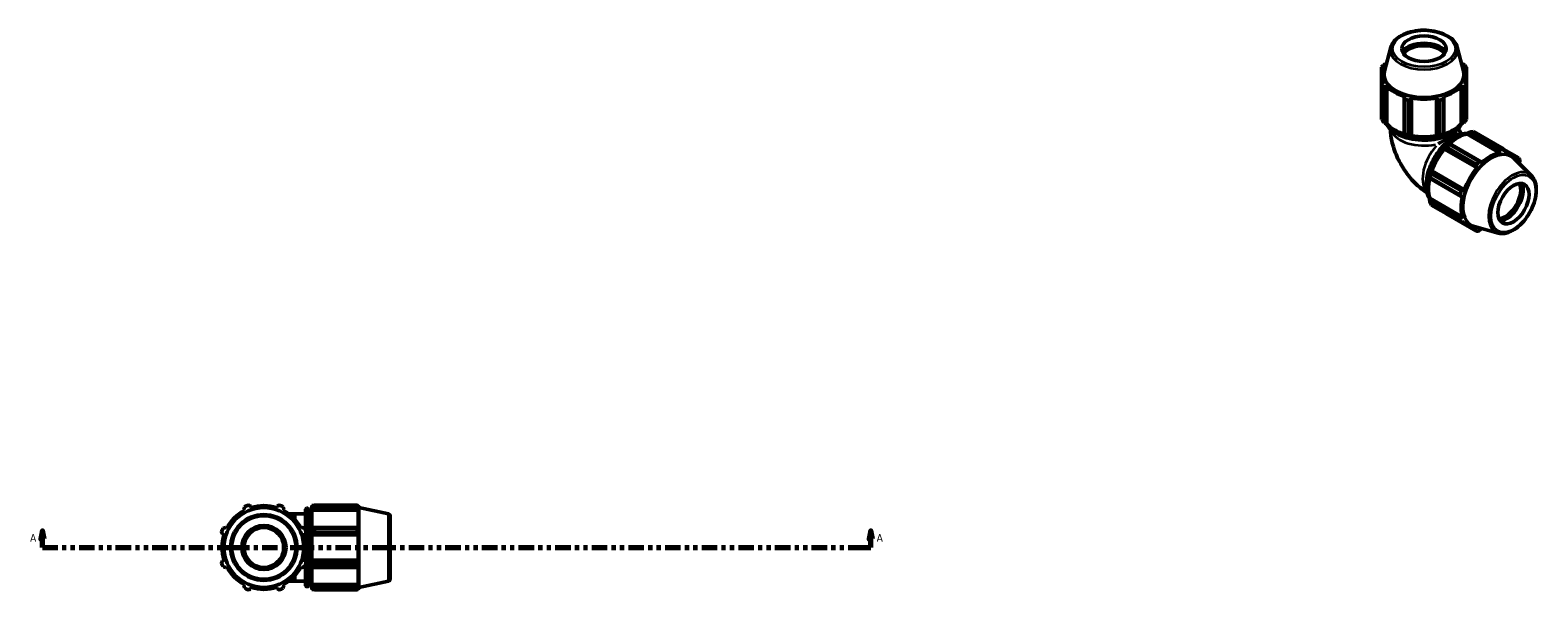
# Model space of a CAD drawing. Header units: inches. Extents: x 0.1 to 50.2, y -19.9 to 45.2.
# Tile 6 of 6: x 14.5 to 50.2, y 31.9 to 45.2. Entities that reach past the tile are written whole.
import ezdxf

# ---------------------------------------------------------------- set-up
doc = ezdxf.new("R2010")
doc.units = ezdxf.units.IN
doc.header["$MEASUREMENT"] = 0
doc.linetypes.add('DOUBLE_DASH_CHAIN', pattern=[1.2403, 0.6614, -0.0827, 0.1654, -0.0827, 0.1654, -0.0827])
for name, color, linetype, lineweight in [('Section Line (ANSI)', 7, 'DOUBLE_DASH_CHAIN', 70), ('Visible (ANSI)', 7, 'Continuous', 50), ('Visible Narrow (ANSI)', 7, 'Continuous', 35)]:
    doc.layers.add(name, color=color, linetype=linetype, lineweight=lineweight)
doc.styles.add('Label Text (ANSI)', font='tahoma.ttf')

# ---------------------------------------------------------------- blocks, each defined once
blk = doc.blocks.new('2dTransSection0')
at = {"layer": 'Section Line (ANSI)', "linetype": 'Continuous'}
for p, q in [((14.803, 33.322), (14.763, 33.125)), ((14.803, 33.125), (14.803, 33.322)), ((14.842, 33.125), (14.803, 33.322)), ((34.394, 33.322), (34.355, 33.125)), ((34.394, 33.125), (34.394, 33.322)), ((34.433, 33.125), (34.394, 33.322)), ((14.763, 33.125), (14.842, 33.125)), ((14.803, 32.929), (14.803, 33.125)), ((14.803, 32.929), (15.17, 32.929)), ((34.026, 32.929), (34.394, 32.929)), ((34.355, 33.125), (34.433, 33.125)), ((34.394, 32.929), (34.394, 33.125))]:
    blk.add_line(p, q, dxfattribs=at)
at = {"layer": 'Section Line (ANSI)', "linetype": 'DOUBLE_DASH_CHAIN', "ltscale": 0.553541}
blk.add_line((14.803, 32.929), (34.394, 32.929), dxfattribs=at)
at = {"layer": 'Section Line (ANSI)', "linetype": 'Continuous', "flags": 128}
for points in [[(14.842, 33.125), (14.803, 33.322), (14.763, 33.125), (14.842, 33.125)], [(34.433, 33.125), (34.394, 33.322), (34.355, 33.125), (34.433, 33.125)]]:
    blk.add_lwpolyline(points, dxfattribs=at)
at = {"layer": 'Section Line (ANSI)'}
for points in [[(14.842, 33.125), (14.803, 33.322), (14.763, 33.125), (14.842, 33.125)], [(34.433, 33.125), (34.394, 33.322), (34.355, 33.125), (34.433, 33.125)]]:
    blk.add_solid(points, dxfattribs=at)
at = {"layer": 'Section Line (ANSI)', "char_height": 0.18, "attachment_point": 7, "style": 'Label Text (ANSI)'}
for insert in [(14.513, 33.066), (34.531, 33.066)]:
    blk.add_mtext('A', dxfattribs=dict(at, insert=insert))

msp = doc.modelspace()

# ---------------------------------------------------------------- linework, layer by layer
at = {"layer": 'Visible (ANSI)'}
for p, q in [((46.6872, 44.7584), (46.5388, 44.1941)), ((48.2578, 44.7584), (48.4062, 44.1941)), ((46.4704, 44.2883), (46.4704, 43.873)), ((46.4974, 44.269), (46.5279, 44.272)), ((46.4974, 44.2005), (46.4974, 44.269)), ((46.5835, 44.3638), (46.5656, 44.3638)), ((48.3794, 44.3638), (48.3616, 44.3638)), ((48.4171, 44.272), (48.4476, 44.269)), ((48.4476, 44.269), (48.4476, 44.2005)), ((48.4746, 43.873), (48.4746, 44.2883)), ((46.4704, 43.0528), (46.4704, 43.873)), ((46.4821, 43.8911), (46.4821, 44.1004)), ((46.5279, 43.9289), (46.4974, 43.9149)), ((48.4476, 43.9149), (48.4171, 43.9289)), ((48.463, 43.8911), (48.463, 44.1004)), ((48.4746, 43.873), (48.4746, 43.0528)), ((46.5089, 43.8194), (46.5089, 42.9993)), ((46.5656, 43.8201), (46.594, 43.8371)), ((46.5656, 42.9538), (46.5656, 43.8201)), ((46.594, 42.9449), (46.594, 43.8371)), ((47.0152, 43.5945), (47.0004, 43.5697)), ((47.0004, 43.5697), (47.0004, 42.7034)), ((47.0189, 42.7056), (47.0189, 43.5258)), ((47.1119, 43.5036), (47.1119, 42.6834)), ((47.1651, 43.5304), (47.1747, 43.5565)), ((47.1651, 42.6642), (47.1651, 43.5304)), ((47.1747, 42.6643), (47.1747, 43.5565)), ((47.7704, 43.5565), (47.78, 43.5304)), ((47.7704, 42.6643), (47.7704, 43.5565)), ((47.78, 43.5304), (47.78, 42.6642)), ((47.8331, 42.6834), (47.8331, 43.5036)), ((47.9261, 43.5258), (47.9261, 42.7056)), ((47.9446, 43.5697), (47.9299, 43.5945)), ((47.9446, 42.7034), (47.9446, 43.5697)), ((48.3511, 43.8371), (48.3794, 43.8201)), ((48.3511, 42.9449), (48.3511, 43.8371)), ((48.3794, 43.8201), (48.3794, 42.9538)), ((48.4361, 42.9993), (48.4361, 43.8194)), ((46.5845, 42.9421), (46.5656, 42.9538)), ((46.594, 42.9449), (46.5845, 42.9421)), ((48.3605, 42.9421), (48.3511, 42.9449)), ((48.3794, 42.9538), (48.3605, 42.9421)), ((47.0004, 42.7034), (47.0103, 42.6969)), ((47.1715, 42.6584), (47.1651, 42.6642)), ((47.1747, 42.6643), (47.1715, 42.6584)), ((47.7736, 42.6584), (47.7704, 42.6643)), ((47.78, 42.6642), (47.7736, 42.6584)), ((47.9348, 42.6969), (47.9446, 42.7034)), ((48.0736, 42.48), (48.0631, 42.4747)), ((48.0661, 42.4631), (48.7755, 42.0546)), ((48.8229, 42.0485), (48.0736, 42.48)), ((48.4865, 42.7102), (48.4888, 42.7198)), ((48.4865, 42.7102), (49.2582, 42.2659)), ((48.4888, 42.7198), (48.5084, 42.7304)), ((48.5084, 42.7304), (49.2577, 42.2989)), ((49.2855, 42.3483), (48.5761, 42.7568)), ((48.6419, 42.7631), (49.3512, 42.3547)), ((47.9491, 42.3544), (47.9572, 42.3572)), ((47.9525, 42.3487), (47.9491, 42.3544)), ((47.9525, 42.3487), (48.7242, 41.9043)), ((47.9572, 42.3572), (48.7064, 41.9257)), ((48.7097, 41.9853), (48.0004, 42.3937)), ((49.2577, 42.2989), (49.2582, 42.2659)), ((49.7118, 42.1454), (49.3524, 42.3524)), ((49.3617, 42.3344), (49.5419, 42.2306)), ((49.371, 42.2768), (49.3741, 42.3102)), ((50.0092, 41.7247), (49.5953, 42.1342)), ((49.6226, 42.1657), (49.6815, 42.1318)), ((49.6815, 42.1318), (49.6688, 42.104)), ((47.6398, 41.7691), (48.3491, 41.3606)), ((47.6497, 41.8247), (47.648, 41.833)), ((47.648, 41.833), (47.6547, 41.8329)), ((48.399, 41.3932), (47.6497, 41.8247)), ((47.6547, 41.8329), (48.4264, 41.3885)), ((48.7064, 41.9257), (48.7242, 41.9043)), ((48.837, 42.0233), (48.8229, 42.0485)), ((49.721, 42.0098), (49.7298, 42.0249)), ((47.6008, 41.674), (47.6015, 41.6623)), ((47.6015, 41.6623), (48.3508, 41.2308)), ((48.3219, 41.269), (47.6125, 41.6774)), ((48.4264, 41.3885), (48.399, 41.3932)), ((47.6008, 41.1818), (47.608, 41.1886)), ((47.6015, 41.1596), (47.6008, 41.1818)), ((48.3508, 40.7281), (47.6015, 41.1596)), ((47.608, 41.1886), (48.3797, 40.7442)), ((47.6125, 41.0878), (48.3219, 40.6793)), ((48.3491, 40.619), (47.6398, 41.0275)), ((48.3508, 41.2308), (48.3797, 41.2312)), ((48.0004, 40.8182), (48.7097, 40.4097)), ((48.3797, 40.7442), (48.3508, 40.7281)), ((48.3695, 40.6199), (48.5533, 40.514)), ((48.399, 40.6213), (48.4264, 40.6407)), ((48.7064, 40.4429), (48.6461, 40.4776)), ((49.2255, 40.3638), (48.6636, 40.5162)), ((48.7242, 40.4678), (48.7064, 40.4429)), ((48.8229, 40.4542), (48.8322, 40.4705)), ((19.7423, 33.8732), (19.7327, 33.9037)), ((20.3475, 33.9037), (20.3379, 33.8732)), ((21.1763, 33.9191), (21.1763, 33.8834)), ((21.1763, 33.9191), (21.2216, 33.9191)), ((21.1976, 33.9037), (21.1763, 33.8834)), ((21.1763, 33.8166), (21.1763, 33.8834)), ((21.2402, 33.9307), (21.2402, 33.8922)), ((21.2402, 33.9307), (22.2434, 33.9307)), ((22.2434, 33.8922), (21.2402, 33.8922)), ((22.2434, 33.8922), (22.2434, 33.9307)), ((22.2494, 33.9191), (22.2676, 33.9191)), ((22.2676, 33.8732), (22.2572, 33.9037)), ((22.2676, 33.8732), (22.2676, 33.9191)), ((22.2826, 33.8729), (22.2676, 33.9191)), ((22.2826, 31.9843), (22.2826, 33.8729)), ((22.9886, 33.7229), (22.2826, 33.8729)), ((19.568, 33.8355), (19.5828, 33.8072)), ((20.4974, 33.8072), (20.5122, 33.8355)), ((20.7901, 33.7274), (20.6258, 33.7274)), ((20.7901, 33.7274), (21.0268, 33.7274)), ((21.0268, 33.3294), (21.0268, 33.8342)), ((21.0477, 33.8552), (21.0806, 33.8552)), ((21.1016, 33.8342), (21.1016, 32.023)), ((21.1016, 33.7274), (21.1763, 33.7274)), ((21.1763, 33.8166), (21.1976, 33.8355)), ((21.1763, 33.8072), (21.1763, 33.8166)), ((21.1763, 33.8072), (21.1763, 33.3909)), ((21.1763, 33.8072), (22.2676, 33.8072)), ((21.1976, 33.8355), (22.2572, 33.8355)), ((22.2572, 33.8355), (22.2676, 33.8072)), ((22.2676, 33.386), (22.2676, 33.8072)), ((23.0301, 33.6717), (23.0301, 32.1856)), ((19.065, 33.2361), (19.0955, 33.2265)), ((19.1616, 33.386), (19.1332, 33.4007)), ((20.947, 33.4007), (20.9186, 33.386)), ((20.9847, 33.2265), (21.0152, 33.2361)), ((21.0268, 33.0147), (21.0268, 33.2589)), ((21.1976, 33.4007), (21.1763, 33.3909)), ((21.1763, 33.2297), (21.1763, 33.3909)), ((21.1763, 33.2297), (21.1976, 33.2361)), ((21.1763, 33.2265), (21.1763, 33.2297)), ((21.1763, 33.2265), (21.1763, 32.6308)), ((21.1763, 33.2265), (22.2676, 33.2265)), ((22.2572, 33.4007), (21.1976, 33.4007)), ((21.1976, 33.2361), (22.2572, 33.2361)), ((21.2402, 33.3822), (21.2402, 33.2892)), ((21.2402, 33.3822), (22.2434, 33.3822)), ((22.2434, 33.2892), (21.2402, 33.2892)), ((22.2434, 33.2892), (22.2434, 33.3822)), ((22.2676, 33.386), (22.2572, 33.4007)), ((22.2572, 33.2361), (22.2676, 33.2265)), ((22.2676, 32.6308), (22.2676, 33.2265)), ((21.0268, 32.5983), (21.0268, 32.8425)), ((19.0955, 32.6308), (19.065, 32.6212)), ((19.1332, 32.4565), (19.1616, 32.4713)), ((20.9186, 32.4713), (20.947, 32.4565)), ((21.0152, 32.6212), (20.9847, 32.6308)), ((21.0268, 32.023), (21.0268, 32.5278)), ((21.1763, 32.6276), (21.1763, 32.6308)), ((21.1763, 32.6308), (22.2676, 32.6308)), ((21.1763, 32.4664), (21.1763, 32.6276)), ((21.1976, 32.6212), (21.1763, 32.6276)), ((21.1763, 32.4664), (21.1763, 32.0501)), ((21.1763, 32.4664), (21.1976, 32.4565)), ((22.2572, 32.6212), (21.1976, 32.6212)), ((21.1976, 32.4565), (22.2572, 32.4565)), ((21.2402, 32.568), (21.2402, 32.475)), ((21.2402, 32.568), (22.2434, 32.568)), ((22.2434, 32.475), (21.2402, 32.475)), ((22.2434, 32.475), (22.2434, 32.568)), ((22.2676, 32.6308), (22.2572, 32.6212)), ((22.2572, 32.4565), (22.2676, 32.4713)), ((22.2676, 32.0501), (22.2676, 32.4713)), ((20.6258, 32.1299), (20.7901, 32.1299)), ((20.7901, 32.1299), (21.0268, 32.1299)), ((21.1016, 32.1299), (21.1763, 32.1299)), ((22.9886, 32.1344), (22.2826, 31.9843)), ((19.5828, 32.0501), (19.568, 32.0217)), ((19.7327, 31.9535), (19.7423, 31.984)), ((20.3379, 31.984), (20.3475, 31.9535)), ((20.5122, 32.0217), (20.4974, 32.0501)), ((21.0477, 32.0021), (21.0806, 32.0021)), ((21.1763, 32.0406), (21.1763, 32.0501)), ((21.1763, 32.0501), (22.2676, 32.0501)), ((21.1763, 31.9739), (21.1763, 32.0406)), ((21.1976, 32.0217), (21.1763, 32.0406)), ((21.1763, 31.9739), (21.1763, 31.9382)), ((21.1763, 31.9739), (21.1976, 31.9535)), ((21.1763, 31.9382), (21.2216, 31.9382)), ((22.2572, 32.0217), (21.1976, 32.0217)), ((21.2402, 31.965), (21.2402, 31.9265)), ((21.2402, 31.965), (22.2434, 31.965)), ((22.2434, 31.9265), (21.2402, 31.9265)), ((22.2434, 31.9265), (22.2434, 31.965)), ((22.2494, 31.9382), (22.2676, 31.9382)), ((22.2676, 32.0501), (22.2572, 32.0217)), ((22.2572, 31.9535), (22.2676, 31.984)), ((22.2826, 31.9843), (22.2676, 31.9382)), ((22.2676, 31.9382), (22.2676, 31.984))]:
    msp.add_line(p, q, dxfattribs=at)
for radius in [0.9443, 0.5236, 0.4713]:
    msp.add_circle((20.0401, 32.9286), radius, dxfattribs=at)
for centre, radius, start, end in [((20.0401, 32.9286), 1.065, 109.79198, 115.20802), ((20.0401, 32.9286), 0.9904, 72.5, 107.5), ((20.0401, 32.9286), 1.065, 64.79198, 70.20802), ((20.0401, 32.9286), 0.9904, 117.5, 152.5), ((20.0401, 32.9286), 0.9904, 27.5, 62.5), ((21.0477, 33.8342), 0.0209, 90, 180), ((21.0806, 33.8342), 0.0209, 0, 90), ((22.9777, 33.6717), 0.0524, 0, 78), ((20.0401, 32.9286), 1.065, 154.79198, 160.20802), ((20.0401, 32.9286), 0.9904, 162.5, 197.5), ((20.0401, 32.9286), 0.9904, 342.5, 17.5), ((20.0401, 32.9286), 1.065, 19.79198, 25.20802), ((20.0401, 32.9286), 1.065, 199.79198, 205.20802), ((20.0401, 32.9286), 0.9904, 207.5, 242.5), ((20.0401, 32.9286), 0.9904, 297.5, 332.5), ((20.0401, 32.9286), 1.065, 334.79198, 340.20802), ((22.9777, 32.1856), 0.0524, 282, 0), ((20.0401, 32.9286), 1.065, 244.79198, 250.20802), ((20.0401, 32.9286), 0.9904, 252.5, 287.5), ((20.0401, 32.9286), 1.065, 289.79198, 295.20802), ((21.0477, 32.023), 0.0209, 180, 270), ((21.0806, 32.023), 0.0209, 270, 0)]:
    msp.add_arc(centre, radius, start, end, dxfattribs=at)
for centre, major_axis, ratio in [((47.4725, 44.7238), (-0.5236, 0), 0.5758617), ((49.5868, 41.0618), (0.2613, 0.4538), 0.5780931)]:
    msp.add_ellipse(centre, major_axis=major_axis, ratio=ratio, dxfattribs=at)
for centre, major_axis, ratio, start_param, end_param in [((47.4725, 44.5201), (-0.5766, 0), 0.5758617, 3.607909, 5.816869), ((47.4725, 44.5201), (-0.555, 0), 0.5758617, 3.5585314, 5.8662465), ((47.4725, 44.4944), (-0.5236, 0), 0.5758617, 3.5317921, 5.8929858), ((47.4725, 44.1004), (-0.9904, 0), 0.5758617, 5.9777527, 6.5886179), ((47.4725, 44.0806), (-1.065, 0), 0.5758617, 5.8432224, 5.93775), ((47.4725, 44.1004), (0.9904, 0), 0.5758617, 5.9777527, 6.5886179), ((47.4725, 44.0806), (1.065, 0), 0.5758617, 0.3454353, 0.4399629), ((47.4725, 44.0806), (-1.065, 0), 0.5758617, 0.3454353, 0.4399629), ((47.4725, 44.1127), (-0.9443, 0), 0.5758617, 6.1329002, 9.5750631), ((47.4725, 44.0806), (1.065, 0), 0.5758617, 5.8432224, 5.93775), ((47.4725, 44.1004), (0.9904, 0), 0.5758617, 3.6215582, 4.2324234), ((47.4725, 44.0806), (1.065, 0), 0.5758617, 4.2724261, 4.3669537), ((47.4725, 44.1004), (0.9904, 0), 0.5758617, 4.4069564, 5.0178216), ((47.4725, 44.0806), (1.065, 0), 0.5758617, 5.0578243, 5.1523519), ((47.4725, 44.1004), (0.9904, 0), 0.5758617, 5.1923545, 5.8032198), ((47.4725, 43.2605), (-1.065, 0), 0.5758617, 0.3454353, 0.4399629), ((47.4725, 43.2082), (-0.9904, 0), 0.5758617, 0.4799655, 1.0739634), ((47.4725, 43.2082), (-0.9904, 0), 0.5758617, 2.0676292, 2.6616271), ((47.4725, 43.2605), (1.065, 0), 0.5758617, 5.8432224, 5.93775), ((47.4725, 43.2082), (1.0011, 0), 0.5758617, 4.2324234, 4.4069564), ((47.4725, 43.2605), (-1.065, 0), 0.5758617, 1.1308334, 1.225361), ((47.4725, 43.2082), (-0.9904, 0), 0.5758617, 1.2653637, 1.8762289), ((47.4725, 43.2082), (1.0011, 0), 0.5758617, 5.0178216, 5.1923545), ((47.4725, 42.2794), (0.7987, 0.4618), 0.0016725, 0.4332504, 1.1356122), ((47.4725, 43.2605), (-1.065, 0), 0.5758617, 1.9162316, 2.0107592), ((48.2759, 41.8167), (-0.4996, -0.8675), 0.5780931, 4.2304897, 4.4050227), ((48.3211, 41.7907), (0.5315, 0.9229), 0.5780931, 1.1288997, 1.2234273), ((48.2759, 41.8167), (0.4943, 0.8583), 0.5780931, 0.4780318, 1.0719493), ((48.3211, 41.7907), (0.5315, 0.9229), 0.5780931, 0.3435016, 0.4380292), ((48.2759, 41.8167), (0.4943, 0.8583), 0.5780931, 1.26343, 1.8742952), ((49.0582, 41.3662), (0.4712, 0.8183), 0.5780931, 6.1320197, 9.5759436), ((49.0476, 41.3723), (-0.4943, -0.8583), 0.5780931, 3.6196245, 4.2304897), ((49.0305, 41.3822), (0.5315, 0.9229), 0.5780931, 0.3435016, 0.4380292), ((49.0476, 41.3723), (0.4943, 0.8583), 0.5780931, 5.975819, 6.5866842), ((49.0305, 41.3822), (0.5315, 0.9229), 0.5780931, 5.8412887, 5.9358163), ((48.2759, 41.8167), (-0.4996, -0.8675), 0.5780931, 5.0158879, 5.1904208), ((48.3211, 41.7907), (0.5315, 0.9229), 0.5780931, 1.9142979, 2.0088255), ((49.0476, 41.3723), (-0.4943, -0.8583), 0.5780931, 4.4050227, 5.0158879), ((49.0305, 41.3822), (-0.5315, -0.9229), 0.5780931, 4.2704924, 4.36502), ((48.2759, 41.8167), (0.4943, 0.8583), 0.5780931, 2.0656152, 2.6596934), ((49.0305, 41.3822), (-0.5315, -0.9229), 0.5780931, 5.0558906, 5.1504181), ((49.3884, 41.1761), (0.2613, 0.4538), 0.5780931, 3.5294158, 5.8953622), ((49.4106, 41.1633), (0.277, 0.481), 0.5780931, 3.557066, 5.8677119), ((49.4106, 41.1633), (0.2877, 0.4997), 0.5780931, 3.6068539, 5.8179241), ((48.3211, 41.7907), (-0.5315, -0.9229), 0.5780931, 5.8412887, 5.9358163), ((49.0476, 41.3723), (-0.4943, -0.8583), 0.5780931, 5.1904208, 5.8012861), ((49.0305, 41.3822), (-0.5315, -0.9229), 0.5780931, 5.8412887, 5.9358163), ((49.0476, 41.3723), (-0.4943, -0.8583), 0.5780931, 5.975819, 6.5866842), ((49.0305, 41.3822), (-0.5315, -0.9229), 0.5780931, 0.3435016, 0.4380292)]:
    msp.add_ellipse(centre, major_axis=major_axis, ratio=ratio, start_param=start_param, end_param=end_param, dxfattribs=at)
for points, knots in [([(48.2578, 44.7584), (48.2449, 44.8075), (48.2199, 44.8542), (48.147, 44.9432), (48.0972, 44.9848), (47.9779, 45.0572), (47.9075, 45.0876), (47.7549, 45.1335), (47.6726, 45.1489), (47.5046, 45.1635), (47.4188, 45.1629), (47.2518, 45.1455), (47.1707, 45.1289), (47.0205, 45.0808), (46.9515, 45.0494), (46.833, 44.9736), (46.7834, 44.9293), (46.7188, 44.842), (46.6984, 44.801), (46.6872, 44.7584)], [0.9356833, 0.9356833, 0.9356833, 0.9356833, 1.225932, 1.225932, 1.5445605, 1.5445605, 1.8755562, 1.8755562, 2.2057968, 2.2057968, 2.534489, 2.534489, 2.863256, 2.863256, 3.1936584, 3.1936584, 3.5244118, 3.5244118, 3.7767057, 3.7767057, 3.7767057, 3.7767057]), ([(46.587, 42.9428), (46.5882, 42.9405), (46.5894, 42.9382), (46.6209, 42.8808), (46.666, 42.8291), (46.7818, 42.736), (46.8532, 42.6948), (47.0145, 42.6276), (47.1045, 42.6017), (47.2936, 42.5677), (47.3927, 42.5596), (47.5903, 42.562), (47.6886, 42.5724), (47.875, 42.6108), (47.9629, 42.6388), (48.1196, 42.7098), (48.1883, 42.7528), (48.2929, 42.8447), (48.3316, 42.8923), (48.3581, 42.9428)], [4.2200339, 4.2200339, 4.2200339, 4.2200339, 4.233204, 4.233204, 4.5485552, 4.5485552, 4.8716831, 4.8716831, 5.1954211, 5.1954211, 5.5185032, 5.5185032, 5.8413342, 5.8413342, 6.1644869, 6.1644869, 6.4882909, 6.4882909, 6.7755404, 6.7755404, 6.7755404, 6.7755404]), ([(47.5459, 41.3171), (47.4513, 41.3774), (47.3662, 41.4457), (47.1949, 41.6086), (47.112, 41.706), (46.9654, 41.9136), (46.9018, 42.0238), (46.7953, 42.2545), (46.7524, 42.3749), (46.6968, 42.6051), (46.6801, 42.7133), (46.6752, 42.8258)], [1.6234445, 1.6234445, 1.6234445, 1.6234445, 1.8849556, 1.8849556, 2.1991149, 2.1991149, 2.5132741, 2.5132741, 2.8274334, 2.8274334, 3.0900504, 3.0900504, 3.0900504, 3.0900504]), ([(48.3641, 42.7045), (48.3605, 42.7089), (48.3567, 42.7136), (48.3455, 42.7283), (48.338, 42.7391), (48.3234, 42.7621), (48.3163, 42.7743), (48.3035, 42.7987), (48.2977, 42.811), (48.29, 42.8292), (48.2875, 42.8356), (48.2853, 42.8417)], [2.06870316, 2.06870316, 2.06870316, 2.06870316, 2.13963591, 2.13963591, 2.28122398, 2.28122398, 2.42612163, 2.42612163, 2.57113385, 2.57113385, 2.6524302, 2.6524302, 2.6524302, 2.6524302]), ([(48.4881, 42.7167), (48.4852, 42.7169), (48.4824, 42.717), (48.4165, 42.7184), (48.3491, 42.7052), (48.2104, 42.6515), (48.1389, 42.6102), (47.9999, 42.5041), (47.9325, 42.4391), (47.8086, 42.2922), (47.7521, 42.2104), (47.6555, 42.038), (47.6155, 41.9475), (47.5559, 41.7668), (47.5364, 41.6766), (47.52, 41.5052), (47.5231, 41.4242), (47.5507, 41.2882), (47.5725, 41.2314), (47.6026, 41.1835)], [5.791823, 5.791823, 5.791823, 5.791823, 5.8060861, 5.8060861, 6.1214432, 6.1214432, 6.4445212, 6.4445212, 6.7682397, 6.7682397, 7.0913181, 7.0913181, 7.4141489, 7.4141489, 7.7372971, 7.7372971, 8.0610787, 8.0610787, 8.3451002, 8.3451002, 8.3451002, 8.3451002]), ([(49.2255, 40.3638), (49.2747, 40.3505), (49.3279, 40.3488), (49.4417, 40.3676), (49.5027, 40.39), (49.6252, 40.4573), (49.6868, 40.503), (49.8028, 40.6125), (49.8572, 40.6761), (49.9538, 40.8144), (49.9959, 40.8891), (50.0641, 41.0426), (50.0901, 41.1213), (50.1231, 41.2755), (50.1301, 41.351), (50.1232, 41.4915), (50.1093, 41.5566), (50.0656, 41.6559), (50.0404, 41.6938), (50.0092, 41.7247)], [2.5092938, 2.5092938, 2.5092938, 2.5092938, 2.7998745, 2.7998745, 3.118485, 3.118485, 3.4493773, 3.4493773, 3.7795791, 3.7795791, 4.1082644, 4.1082644, 4.437029, 4.437029, 4.7674011, 4.7674011, 5.0980222, 5.0980222, 5.3485553, 5.3485553, 5.3485553, 5.3485553])]:
    msp.add_open_spline(points, degree=3, knots=knots, dxfattribs=at)
for points, weights in [([(46.4974, 44.269), (46.4842, 44.2786), (46.4704, 44.2883)], [1.00170037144, 1.00125858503, 1]), ([(46.5089, 44.3418), (46.5379, 44.3532), (46.5656, 44.3638)], [1, 1.00125858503, 1.00170037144]), ([(48.3794, 44.3638), (48.4072, 44.3532), (48.4361, 44.3418)], [1.00170037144, 1.00125858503, 1]), ([(48.4746, 44.2883), (48.4608, 44.2786), (48.4476, 44.269)], [1, 1.00125858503, 1.00170037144]), ([(46.4704, 43.873), (46.4842, 43.8945), (46.4974, 43.9149)], [1, 1.00125858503, 1.00170037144]), ([(48.4476, 43.9149), (48.4608, 43.8945), (48.4746, 43.873)], [1.00170037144, 1.00125858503, 1]), ([(46.5656, 43.8201), (46.5379, 43.8199), (46.5089, 43.8194)], [1.00170037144, 1.00125858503, 1]), ([(47.0189, 43.5258), (47.0095, 43.5483), (47.0004, 43.5697)], [1, 1.00125858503, 1.00170037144]), ([(47.1651, 43.5304), (47.139, 43.5174), (47.1119, 43.5036)], [1.00170037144, 1.00125858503, 1]), ([(47.8331, 43.5036), (47.806, 43.5174), (47.78, 43.5304)], [1, 1.00125858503, 1.00170037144]), ([(47.9446, 43.5697), (47.9355, 43.5483), (47.9261, 43.5258)], [1.00170037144, 1.00125858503, 1]), ([(48.4361, 43.8194), (48.4072, 43.8199), (48.3794, 43.8201)], [1, 1.00125858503, 1.00170037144]), ([(46.5656, 42.9538), (46.5379, 42.9757), (46.5089, 42.9993)], [1.00632583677, 1.01210996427, 1.01709637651]), ([(48.4361, 42.9993), (48.4072, 42.9757), (48.3794, 42.9538)], [1.01709637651, 1.01210996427, 1.00632583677]), ([(47.0189, 42.7056), (47.0095, 42.7041), (47.0004, 42.7034)], [1.01709637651, 1.01210996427, 1.00632583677]), ([(47.1651, 42.6642), (47.139, 42.6732), (47.1119, 42.6834)], [1.00632583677, 1.01210996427, 1.01709637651]), ([(47.8331, 42.6834), (47.806, 42.6732), (47.78, 42.6642)], [1.01709637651, 1.01210996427, 1.00632583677]), ([(47.9446, 42.7034), (47.9355, 42.7041), (47.9261, 42.7056)], [1.00632583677, 1.01210996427, 1.01709637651]), ([(48.0661, 42.4631), (48.0696, 42.4719), (48.0736, 42.48)], [1.01709637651, 1.01210996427, 1.00632583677]), ([(48.5084, 42.7304), (48.5413, 42.7435), (48.5761, 42.7568)], [1.00632583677, 1.01210996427, 1.01709637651]), ([(47.9572, 42.3572), (47.978, 42.3753), (48.0004, 42.3937)], [1.00632583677, 1.01210996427, 1.01709637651]), ([(49.2577, 42.2989), (49.2714, 42.323), (49.2855, 42.3483)], [1.00170037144, 1.00125858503, 1]), ([(49.3512, 42.3547), (49.363, 42.3319), (49.3741, 42.3102)], [1, 1.00125858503, 1.00170037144]), ([(49.6815, 42.1318), (49.6965, 42.1384), (49.7118, 42.1454)], [1.00170037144, 1.00125858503, 1]), ([(49.7391, 42.085), (49.7344, 42.0543), (49.7298, 42.0249)], [1, 1.00125858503, 1.00170037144]), ([(47.6398, 41.7691), (47.6446, 41.7977), (47.6497, 41.8247)], [1.01709637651, 1.01210996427, 1.00632583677]), ([(48.7064, 41.9257), (48.7082, 41.9548), (48.7097, 41.9853)], [1.00170037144, 1.00125858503, 1]), ([(48.7755, 42.0546), (48.7998, 42.0514), (48.8229, 42.0485)], [1, 1.00125858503, 1.00170037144]), ([(47.6015, 41.6623), (47.6066, 41.6699), (47.6125, 41.6774)], [1.00632583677, 1.01210996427, 1.01709637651]), ([(48.3491, 41.3606), (48.3747, 41.3772), (48.399, 41.3932)], [1, 1.00125858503, 1.00170037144]), ([(47.6125, 41.0878), (47.6066, 41.1246), (47.6015, 41.1596)], [1.01709637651, 1.01210996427, 1.00632583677]), ([(48.3508, 41.2308), (48.3367, 41.2495), (48.3219, 41.269)], [1.00170037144, 1.00125858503, 1]), ([(48.0004, 40.8182), (47.9993, 40.8197), (47.9981, 40.8211)], [1.01709637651, 1.01684355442, 1.01658868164]), ([(48.3219, 40.6793), (48.3367, 40.7042), (48.3508, 40.7281)], [1, 1.00125858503, 1.00170037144]), ([(48.399, 40.6213), (48.3747, 40.6201), (48.3491, 40.619)], [1.00170037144, 1.00125858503, 1]), ([(48.7097, 40.4097), (48.7082, 40.4266), (48.7064, 40.4429)], [1, 1.00125858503, 1.00170037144]), ([(48.8229, 40.4542), (48.7998, 40.4355), (48.7755, 40.4161)], [1.00170037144, 1.00125858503, 1]), ([(19.568, 33.8355), (19.5771, 33.8633), (19.5865, 33.8922)], [1.00170037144, 1.00125858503, 1]), ([(19.6795, 33.9307), (19.7066, 33.9169), (19.7327, 33.9037)], [1, 1.00125858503, 1.00170037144]), ([(20.3475, 33.9037), (20.3736, 33.9169), (20.4007, 33.9307)], [1.00170037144, 1.00125858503, 1]), ([(20.4937, 33.8922), (20.5031, 33.8633), (20.5122, 33.8355)], [1, 1.00125858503, 1.00170037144]), ([(21.2402, 33.9307), (21.218, 33.9169), (21.1976, 33.9037)], [1.01709637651, 1.01210996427, 1.00632583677]), ([(21.1976, 33.8355), (21.218, 33.8633), (21.2402, 33.8922)], [1.00632583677, 1.01210996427, 1.01709637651]), ([(22.2434, 33.9307), (22.2506, 33.9169), (22.2572, 33.9037)], [1, 1.00125858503, 1.00170037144]), ([(22.2572, 33.8355), (22.2506, 33.8633), (22.2434, 33.8922)], [1.00170037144, 1.00125858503, 1]), ([(19.065, 33.2361), (19.0518, 33.2621), (19.038, 33.2892)], [1.00170037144, 1.00125858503, 1]), ([(19.0765, 33.3822), (19.1055, 33.3917), (19.1332, 33.4007)], [1, 1.00125858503, 1.00170037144]), ([(20.947, 33.4007), (20.9748, 33.3917), (21.0037, 33.3822)], [1.00170037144, 1.00125858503, 1]), ([(21.0422, 33.2892), (21.0284, 33.2621), (21.0152, 33.2361)], [1, 1.00125858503, 1.00170037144]), ([(21.2402, 33.3822), (21.218, 33.3917), (21.1976, 33.4007)], [1.01709637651, 1.01210996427, 1.00632583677]), ([(21.1976, 33.2361), (21.218, 33.2621), (21.2402, 33.2892)], [1.00632583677, 1.01210996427, 1.01709637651]), ([(22.2434, 33.3822), (22.2506, 33.3917), (22.2572, 33.4007)], [1, 1.00125858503, 1.00170037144]), ([(22.2572, 33.2361), (22.2506, 33.2621), (22.2434, 33.2892)], [1.00170037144, 1.00125858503, 1]), ([(19.038, 32.568), (19.0518, 32.5951), (19.065, 32.6212)], [1, 1.00125858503, 1.00170037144]), ([(19.1332, 32.4565), (19.1055, 32.4656), (19.0765, 32.475)], [1.00170037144, 1.00125858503, 1]), ([(21.0037, 32.475), (20.9748, 32.4656), (20.947, 32.4565)], [1, 1.00125858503, 1.00170037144]), ([(21.0152, 32.6212), (21.0284, 32.5951), (21.0422, 32.568)], [1.00170037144, 1.00125858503, 1]), ([(21.2402, 32.568), (21.218, 32.5951), (21.1976, 32.6212)], [1.01709637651, 1.01210996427, 1.00632583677]), ([(21.1976, 32.4565), (21.218, 32.4656), (21.2402, 32.475)], [1.00632583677, 1.01210996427, 1.01709637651]), ([(22.2434, 32.568), (22.2506, 32.5951), (22.2572, 32.6212)], [1, 1.00125858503, 1.00170037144]), ([(22.2572, 32.4565), (22.2506, 32.4656), (22.2434, 32.475)], [1.00170037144, 1.00125858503, 1]), ([(19.5865, 31.965), (19.5771, 31.994), (19.568, 32.0217)], [1, 1.00125858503, 1.00170037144]), ([(19.7327, 31.9535), (19.7066, 31.9403), (19.6795, 31.9265)], [1.00170037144, 1.00125858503, 1]), ([(20.4007, 31.9265), (20.3736, 31.9403), (20.3475, 31.9535)], [1, 1.00125858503, 1.00170037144]), ([(20.5122, 32.0217), (20.5031, 31.994), (20.4937, 31.965)], [1.00170037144, 1.00125858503, 1]), ([(21.2402, 31.965), (21.218, 31.994), (21.1976, 32.0217)], [1.01709637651, 1.01210996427, 1.00632583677]), ([(21.1976, 31.9535), (21.218, 31.9403), (21.2402, 31.9265)], [1.00632583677, 1.01210996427, 1.01709637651]), ([(22.2434, 31.965), (22.2506, 31.994), (22.2572, 32.0217)], [1, 1.00125858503, 1.00170037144]), ([(22.2572, 31.9535), (22.2506, 31.9403), (22.2434, 31.9265)], [1.00170037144, 1.00125858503, 1])]:
    msp.add_rational_spline(points, weights, degree=2, dxfattribs=at)
at = {"layer": 'Visible Narrow (ANSI)'}
for p, q in [((20.7901, 33.5899), (20.7901, 33.727)), ((21.0477, 33.8438), (21.0477, 32.0135)), ((21.0806, 32.0135), (21.0806, 33.8438)), ((22.9886, 32.1442), (22.9886, 33.7131)), ((20.7901, 32.1303), (20.7901, 32.2674))]:
    msp.add_line(p, q, dxfattribs=at)
for radius in [0.7942, 0.743]:
    msp.add_circle((20.0401, 32.9286), radius, dxfattribs=at)
for centre, major_axis, ratio in [((47.4725, 44.7238), (-0.743, 0), 0.5758617), ((49.5868, 41.0618), (-0.3708, -0.6439), 0.5780931)]:
    msp.add_ellipse(centre, major_axis=major_axis, ratio=ratio, dxfattribs=at)
for centre, major_axis, ratio, start_param, end_param in [((47.4725, 44.6899), (-0.7942, 0), 0.5758617, 0.021823, 3.1197696), ((47.4725, 43.1031), (0.9265, 0), 0.5758617, 3.5725815, 5.8521965), ((47.4725, 43.13), (0.9265, 0), 0.5758617, 3.6820918, 5.7426862), ((47.4725, 42.8925), (0.7988, 0), 0.5758617, 5.8623929, 6.1040408), ((47.4725, 42.8925), (-0.7988, 0), 0.5758617, 0.2576844, 1.9130489), ((47.4725, 43.1471), (-0.9056, 0), 0.5758617, 0.8988444, 1.0210723), ((47.4725, 43.1471), (-0.9056, 0), 0.5758617, 1.1421536, 1.9994391), ((48.0028, 41.974), (-0.3986, -0.6922), 0.5780931, 4.3681226, 6.0220456), ((48.185, 41.869), (-0.4624, -0.8029), 0.5780931, 3.5713936, 5.8491618), ((48.2083, 41.8557), (-0.4624, -0.8029), 0.5780931, 3.6853093, 5.7394687), ((47.4725, 43.1471), (-0.9056, 0), 0.5758617, 2.1205204, 2.2427483), ((48.2231, 41.8471), (0.4519, 0.7848), 0.5780931, 0.9065439, 1.0173556), ((48.0028, 41.974), (0.3986, 0.6922), 0.5780931, 0.1824065, 0.4191321), ((48.2231, 41.8471), (0.4519, 0.7848), 0.5780931, 1.1537765, 1.9878162), ((49.5574, 41.0787), (0.3964, 0.6883), 0.5780931, 0.0210306, 3.1205621), ((48.2231, 41.8471), (0.4519, 0.7848), 0.5780931, 2.119274, 2.2347876)]:
    msp.add_ellipse(centre, major_axis=major_axis, ratio=ratio, start_param=start_param, end_param=end_param, dxfattribs=at)

# ---------------------------------------------------------------- block references
at = {"layer": 'Section Line (ANSI)'}
msp.add_blockref('2dTransSection0', (0, 0), dxfattribs=at)

doc.saveas('drawing.dxf')
